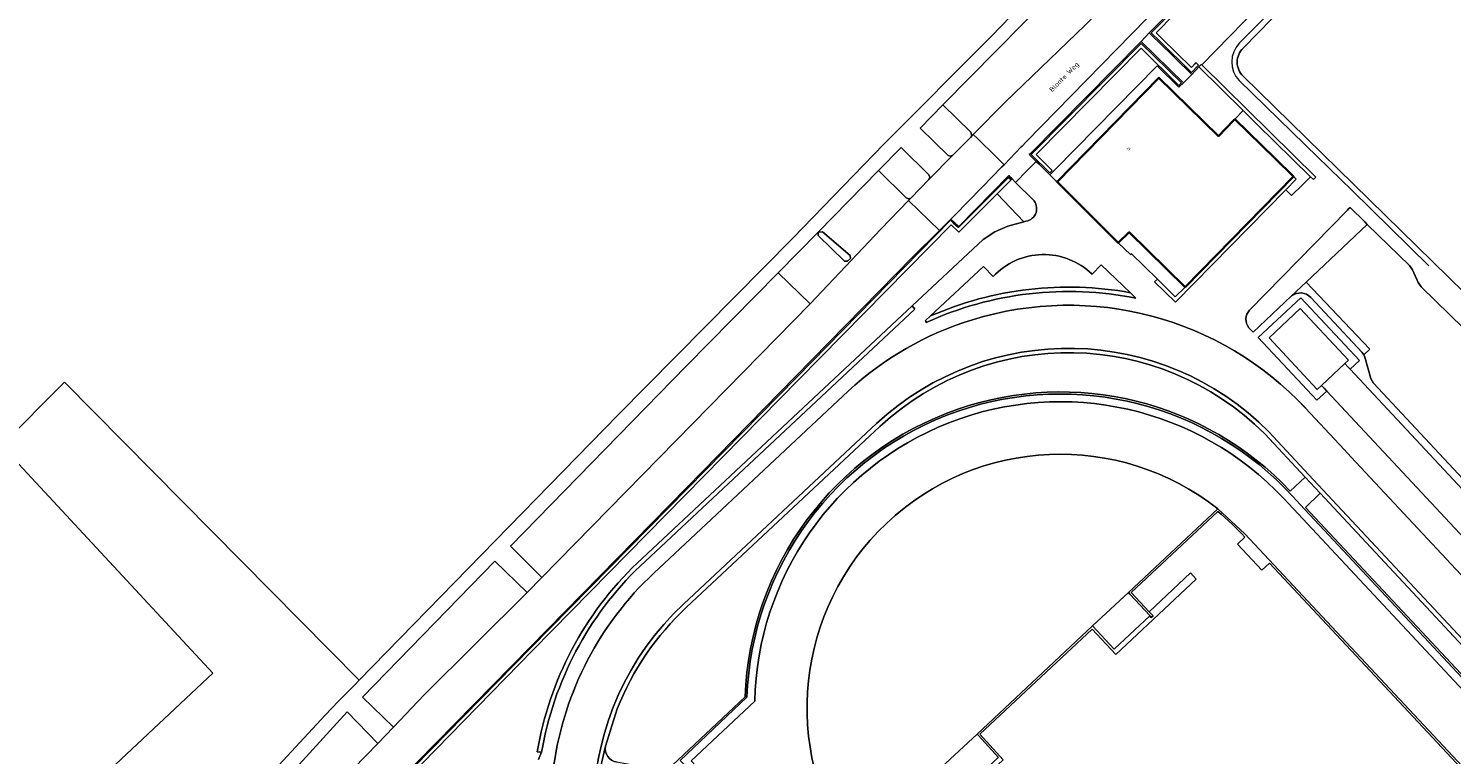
# Model space of a CAD drawing. Header units: metres. Extents: x 183400 to 185591, y 327112 to 329102.
# Tile 91 of 107: x 184481 to 184685, y 328682 to 328786. Entities that reach past the tile are written whole.
import ezdxf

# ---------------------------------------------------------------- set-up
doc = ezdxf.new("R2010")
doc.units = ezdxf.units.M
for name, color, linetype, lineweight in [('B-WE-GR-BEPLANTING_CULTUUR_HEESTERS-GV', 90, 'Continuous', 18), ('B-WE-GR-BEPLANTING_CULTUUR_ROZENVAK-GV', 8, 'Continuous', 18), ('B-WE-GR-BOS-GV', 40, 'Continuous', 13), ('B-WE-GR-GRAS-GV', 60, 'Continuous', 13), ('B-WE-GR-GROENVOORZIENING-GV', 80, 'Continuous', 18), ('B-WE-GR-HAAG-GV', 90, 'GR-HAAG1', 13), ('B-WE-IE-TERREINAFSCHEIDING_KUNSTMATIG_HEKWERK-G', 20, 'IE-TERREINAFSCHEIDING-KUNSTMATIG', 18), ('B-WE-OG-BEBOUWING-GV', 7, 'Continuous', 35), ('B-WE-OG-BEBOUWING_HUISNUMMER-T18', 10, 'Continuous', 18), ('B-WE-OG-BEBOUWING_STRAATNAAM-T35', 50, 'Continuous', 35), ('B-WE-OG-TERREIN_ERF-GV', 7, 'Continuous', 18), ('B-WE-VH-GOOT-G', 170, 'Continuous', 18), ('B-WE-VH-ONVERHARD-GV', 252, 'Continuous', 18), ('B-WE-VH-VERHARDING-GV', 252, 'Continuous', 18), ('B-WE-VH-VERHARDING_ASFALT-GV', 252, 'Continuous', 18), ('B-WE-VH-VERHARDING_BETONSTRAATSTEEN-GV', 252, 'Continuous', 18), ('B-WE-VH-VERHARDING_OPEN-GV', 252, 'Continuous', 18), ('B-WE-VH-VERHARDING_TEGEL-GV', 252, 'Continuous', 18)]:
    doc.layers.add(name, color=color, linetype=linetype, lineweight=lineweight)
doc.styles.add('NLCS-ISO-M200-T25', font='NLCS-ISO.ttf')
doc.linetypes.add('GR-HAAG1', pattern='A,6,[176,NLCS.SHX,S=0.125,R=0,X=0,Y=0],-2', length=8)
doc.linetypes.add('IE-TERREINAFSCHEIDING-KUNSTMATIG', pattern='A,4,[82,NLCS.SHX,S=0.75,R=90,X=0,Y=0],4,-2', length=10)

msp = doc.modelspace()

# ---------------------------------------------------------------- linework, layer by layer
at = {"layer": 'B-WE-GR-BEPLANTING_CULTUUR_HEESTERS-GV', "flags": 128}
msp.add_lwpolyline([(184625.317, 328761.822), (184622.844, 328764.269), (184622.332, 328764.779), (184622.192, 328764.636), (184620.197, 328762.645), (184624.03, 328758.638), (184624.324, 328758.715, 0.6067461)], format="xyb", close=True, dxfattribs=at)
at = {"layer": 'B-WE-GR-BEPLANTING_CULTUUR_ROZENVAK-GV', "flags": 128}
for points in [[(184616.54, 328770.938), (184616.416, 328771.479), (184612.427, 328775.394), (184609.171, 328772.081), (184613.156, 328768.159), (184613.499, 328768.038), (184613.833, 328768.181), (184616.417, 328770.789), (184616.54, 328770.938)], [(184603.173, 328765.977), (184607.16, 328762.066), (184607.479, 328761.911), (184607.814, 328762.029), (184607.854, 328762.07), (184610.421, 328764.702), (184610.551, 328765.047), (184610.401, 328765.384), (184606.411, 328769.272), (184603.173, 328765.977)], [(184594.535, 328757.155), (184594.52, 328756.66), (184598.32, 328753.02), (184598.72, 328752.99), (184599.19, 328753.36), (184599.14, 328753.8), (184595.15, 328757.2), (184594.535, 328757.155)]]:
    msp.add_lwpolyline(points, close=True, dxfattribs=at)
at = {"layer": 'B-WE-GR-BOS-GV', "flags": 128}
msp.add_lwpolyline([(184465.964, 328630.117), (184481.752, 328646.271), (184482.836, 328647.367), (184492.92, 328657.565), (184495.233, 328659.905), (184497.075, 328661.768), (184499.293, 328664.011), (184503.738, 328668.564), (184493.013, 328680.146), (184507.733, 328693.971), (184477.462, 328726.584), (184486.487, 328735.673), (184528.71, 328692.936), (184565.82, 328730.93), (184590.89, 328756.31), (184603.93, 328769.78), (184619.36, 328785.24), (184635.89, 328802.35)], dxfattribs=at)
at = {"layer": 'B-WE-GR-GRAS-GV', "flags": 128}
for points in [[(184650.241, 328794.136), (184642.108, 328785.864), (184642.006, 328785.704), (184642.215, 328785.499), (184642.65, 328785.072), (184643.317, 328784.417), (184648.081, 328779.741), (184649.103, 328780.837), (184649.221, 328780.959), (184649.406, 328781.15), (184649.43, 328781.174), (184649.461, 328781.206), (184649.548, 328781.12), (184699.455, 328832.275, -0.4000732)], [(184531.75, 328675.57), (184553.354, 328697.568), (184575.813, 328720.445), (184591.409, 328736.331), (184613.508, 328758.858), (184613.894, 328758.511), (184614.659, 328757.824), (184621.838, 328764.989), (184622.192, 328764.636), (184622.332, 328764.779), (184621.978, 328765.131), (184621.854, 328765.255), (184614.682, 328757.95), (184613.558, 328759.023), (184613.5, 328758.966), (184611.916, 328757.396), (184608.075, 328753.566), (184591.286, 328736.452), (184575.69, 328720.566), (184553.231, 328697.689), (184531.627, 328675.691, 0.0099987)], [(184554.443, 328681.568), (184554.877, 328682.619), (184554.246, 328682.681, -0.1601654), (184568.564, 328709.743), (184607.991, 328746.584), (184618.19, 328756.094), (184619.882, 328757.191), (184621.716, 328758.03), (184624.03, 328758.638), (184620.197, 328762.645), (184614.712, 328757.171), (184613.612, 328758.225), (184591.718, 328736.017), (184553.691, 328697.304), (184533.777, 328676.935, 0.0082609)], [(184686.703, 328680.366), (184659.22, 328709.733), (184658.116, 328708.72), (184654.629, 328712.457), (184655.723, 328713.459, 0.0292602), (184651.831, 328717.118), (184639.424, 328705.509), (184641.994, 328702.762), (184647.917, 328708.319), (184648.733, 328707.414), (184637.212, 328696.651), (184633.835, 328700.287), (184617.724, 328685.22), (184621.068, 328681.561)]]:
    msp.add_lwpolyline(points, format="xyb", dxfattribs=at)
for points in [[(184650.74, 328793.645), (184642.968, 328785.741), (184643.807, 328784.917), (184648.059, 328780.744), (184648.595, 328781.319), (184648.718, 328781.446), (184649.077, 328781.098), (184648.958, 328780.975), (184648.075, 328780.027), (184643.457, 328784.56), (184642.261, 328785.734), (184650.384, 328793.996)], [(184697.207, 328733.442), (184680.993, 328749.303), (184680.546, 328749.933), (184679.724, 328751.768), (184679.297, 328752.357), (184673.26, 328758.278), (184664.505, 328750), (184673.604, 328740.397), (184672.754, 328739.592), (184672.905, 328739.222), (184673.763, 328736.174), (184674.13, 328735.52), (184708.485, 328698.758)]]:
    msp.add_lwpolyline(points, dxfattribs=at)
for points in [[(184625.803, 328767.292), (184626.156, 328766.943), (184627.745, 328765.367), (184628.447, 328766.079), (184643.144, 328780.977), (184646.258, 328777.923), (184646.885, 328778.537), (184640.825, 328784.495), (184624.904, 328768.388), (184624.775, 328768.281), (184625.08, 328767.987), (184625.803, 328767.292)], [(184625.792, 328768.29), (184628.095, 328766.006), (184627.743, 328765.65), (184625.085, 328768.287), (184640.827, 328784.213), (184646.599, 328778.537), (184646.242, 328778.187), (184640.832, 328783.507), (184625.792, 328768.29)], [(184593.373, 328746.877), (184588.79, 328751.34), (184575.59, 328737.94), (184550.45, 328712.16), (184554.906, 328707.681), (184593.373, 328746.877)], [(184533.66, 328686.244), (184538.06, 328690.85), (184552.797, 328705.52), (184548.18, 328709.99), (184529.22, 328690.54), (184533.66, 328686.244)], [(184524.454, 328676.702), (184531.413, 328683.891), (184527.03, 328688.42), (184520.15, 328680.87), (184524.454, 328676.702)]]:
    msp.add_lwpolyline(points, close=True, dxfattribs=at)
for points in [[(184564.048, 328683.479, 0.4325479), (184565.642, 328681.231), (184568.775, 328680.671), (184571.834, 328679.793), (184572.356, 328679.763), (184572.816, 328680.011), (184581.626, 328688.296), (184584.064, 328690.589, -0.3099586), (184614.534, 328731.787, -0.2947752), (184662.205, 328720.049), (184664.34, 328722.062), (184658.545, 328728.272, 0.4018278), (184603.387, 328729.31), (184575.661, 328703.4, 0.1122405), (184565.73, 328688.831)], [(184728.614, 328653.296), (184698.238, 328685.766), (184666.521, 328719.733), (184664.378, 328717.722), (184706.043, 328673.177), (184733.641, 328643.633), (184730.238, 328640.44, -0.2485106), (184722.104, 328598.929, -0.2486164), (184683.189, 328582.28, 0.4666124), (184678.073, 328576.942), (184679.16, 328573.69), (184680.524, 328570.544), (184680.586, 328570.417), (184681.619, 328567.704), (184682.285, 328564.878, 0.3650183), (184684.172, 328563.313, 0.0858502), (184696.075, 328569.827), (184699.016, 328572.412), (184726.022, 328597.671, 0.4051064)]]:
    msp.add_lwpolyline(points, format="xyb", close=True, dxfattribs=at)
at = {"layer": 'B-WE-GR-GROENVOORZIENING-GV', "flags": 128}
msp.add_lwpolyline([(184650.384, 328793.996), (184642.261, 328785.734), (184643.457, 328784.56), (184648.075, 328780.027), (184648.958, 328780.975), (184649.077, 328781.098), (184648.718, 328781.446), (184648.595, 328781.319), (184648.059, 328780.744), (184643.807, 328784.917), (184642.968, 328785.741), (184642.968, 328785.741), (184650.74, 328793.645)], dxfattribs=at)
msp.add_lwpolyline([(184628.095, 328766.006), (184625.792, 328768.29), (184640.832, 328783.507), (184646.242, 328778.187), (184646.599, 328778.537), (184640.827, 328784.213), (184625.085, 328768.287), (184627.743, 328765.65), (184628.095, 328766.006)], close=True, dxfattribs=at)
for points in [[(184621.838, 328764.989), (184614.659, 328757.824), (184613.894, 328758.511), (184613.508, 328758.858), (184591.409, 328736.331), (184575.813, 328720.445), (184553.354, 328697.568), (184531.75, 328675.57, 0.0100434), (184519.373, 328662.356), (184513.285, 328655.766, 0.052896), (184511.94, 328653.958, 0.2045842), (184510.859, 328645.673), (184511.281, 328645.805, -0.2246223), (184512.909, 328654.548), (184522.125, 328664.617, -0.0082609), (184533.777, 328676.935), (184553.691, 328697.304), (184591.718, 328736.017), (184613.612, 328758.225), (184614.712, 328757.171), (184620.197, 328762.645), (184622.192, 328764.636)], [(184664.505, 328750), (184673.26, 328758.278), (184672.88, 328758.651), (184670.794, 328760.714), (184670.566, 328760.481), (184670.411, 328760.322), (184670.357, 328760.267), (184656.377, 328745.974, 0.3645728), (184656.269, 328743.467), (184656.893, 328742.803), (184662.359, 328747.971)], [(184633.794, 328751.129, 0.4219194), (184619.623, 328750.792), (184618.231, 328752.22), (184610.644, 328745.15, -0.1495509), (184639.29, 328748.478), (184635.117, 328752.496)], [(184664.505, 328750), (184662.359, 328747.971, -0.4023153), (184665.185, 328747.78), (184672.526, 328739.908), (184672.754, 328739.592), (184673.604, 328740.397)]]:
    msp.add_lwpolyline(points, format="xyb", close=True, dxfattribs=at)
at = {"layer": 'B-WE-GR-HAAG-GV', "flags": 128}
for points in [[(184642.968, 328785.741), (184650.74, 328793.645), (184694.992, 328838.654), (184710.36, 328854.284), (184713.709, 328854.323), (184723.401, 328844.961), (184723.439, 328841.525), (184732.262, 328833.005), (184732.492, 328832.783), (184732.783, 328832.502), (184734.045, 328831.305), (184734.702, 328830.677), (184737.733, 328827.779), (184741.208, 328827.786), (184746.295, 328822.793), (184748.671, 328819.681), (184749.588, 328816.236), (184749.945, 328813.45), (184750.424, 328809.715), (184747.128, 328808.876), (184748.304, 328804.392), (184751.518, 328805.278), (184752.433, 328801.815), (184754.941, 328797.882), (184784.382, 328769.408), (184784.732, 328769.765), (184755.331, 328798.201), (184752.897, 328802.018), (184751.872, 328805.894), (184748.659, 328805.008), (184747.739, 328808.516), (184750.976, 328809.34), (184750.441, 328813.514), (184750.079, 328816.332), (184749.129, 328819.905), (184746.671, 328823.125), (184741.412, 328828.287), (184737.933, 328828.28), (184735.048, 328831.038), (184734.39, 328831.667), (184733.129, 328832.863), (184732.839, 328833.143), (184732.609, 328833.365), (184723.937, 328841.739), (184723.899, 328845.175), (184713.909, 328854.825), (184710.148, 328854.782), (184694.636, 328839.005), (184650.384, 328793.996), (184642.261, 328785.734), (184643.457, 328784.56), (184648.075, 328780.027), (184648.958, 328780.975), (184649.077, 328781.098), (184648.718, 328781.446), (184648.595, 328781.319), (184648.059, 328780.744), (184643.807, 328784.917), (184642.968, 328785.741)], [(184640.827, 328784.213), (184625.085, 328768.287), (184627.743, 328765.65), (184628.095, 328766.006), (184625.792, 328768.29), (184640.832, 328783.507), (184646.242, 328778.187), (184646.599, 328778.537), (184640.827, 328784.213)]]:
    msp.add_lwpolyline(points, close=True, dxfattribs=at)
msp.add_lwpolyline([(184614.712, 328757.171), (184620.197, 328762.645), (184622.192, 328764.636), (184621.838, 328764.989), (184614.659, 328757.824), (184613.894, 328758.511), (184613.508, 328758.858), (184591.409, 328736.331), (184575.813, 328720.445), (184553.354, 328697.568), (184531.75, 328675.57, 0.0100434), (184519.373, 328662.356), (184513.285, 328655.766, 0.052896), (184511.94, 328653.958, 0.2045842), (184510.859, 328645.673), (184511.281, 328645.805, -0.2246223), (184512.909, 328654.548), (184522.125, 328664.617, -0.0082609), (184533.777, 328676.935), (184553.691, 328697.304), (184591.718, 328736.017), (184613.612, 328758.225)], format="xyb", close=True, dxfattribs=at)
at = {"layer": 'B-WE-IE-TERREINAFSCHEIDING_KUNSTMATIG_HEKWERK-G', "flags": 128}
for points in [[(184654.948, 328784.273), (184668.888, 328798.394)], [(184666.228, 328767.85), (184654.91, 328778.887)], [(184667.577, 328766.543), (184666.228, 328767.85)], [(184667.882, 328766.231), (184667.577, 328766.543)], [(184671.025, 328763.16), (184667.882, 328766.231)], [(184682.066, 328752.311), (184671.025, 328763.16)], [(184598.838, 328734.35), (184570.954, 328708.282)], [(184733.104, 328658.422), (184670.964, 328724.933), (184669.951, 328726), (184664.421, 328731.953)]]:
    msp.add_lwpolyline(points, dxfattribs=at)
at = {"layer": 'B-WE-IE-TERREINAFSCHEIDING_KUNSTMATIG_HEKWERK-G'}
for centre, radius, start, end in [((184657.624, 328781.561), 3.81, 134.61306, 224.57847), ((184630.436, 328700.114), 46.57, 43.13281, 107.21528), ((184629.653, 328701.385), 45.125, 106.74413, 133.06999), ((184602.755, 328674.263), 46.569, 133.07013, 171.81581)]:
    msp.add_arc(centre, radius, start, end, dxfattribs=at)
at = {"layer": 'B-WE-OG-BEBOUWING-GV', "flags": 128}
msp.add_lwpolyline([(184654.286, 328773.359), (184654.07, 328773.152), (184651.911, 328770.917), (184643.379, 328779.274), (184628.777, 328764.36), (184637.561, 328755.615), (184639.123, 328757.155), (184647.139, 328749.297), (184662.696, 328765.126), (184660.067, 328767.699), (184654.286, 328773.359)], close=True, dxfattribs=at)
at = {"layer": 'B-WE-OG-TERREIN_ERF-GV', "flags": 128}
msp.add_lwpolyline([(184528.71, 328692.936), (184486.487, 328735.673), (184477.462, 328726.584), (184507.733, 328693.971), (184493.013, 328680.146), (184503.738, 328668.564), (184515.991, 328680.685), (184516.59, 328680.093), (184523.84, 328687.95), (184525.793, 328689.949), (184528.045, 328692.255), (184528.71, 328692.936)], close=True, dxfattribs=at)
at = {"layer": 'B-WE-VH-GOOT-G', "flags": 128}
for points in [[(184649.103, 328780.837), (184655.441, 328774.605)], [(184655.441, 328774.605), (184657.425, 328772.624)], [(184665.113, 328765.103), (184657.425, 328772.624)], [(184647.139, 328749.297), (184662.696, 328765.126)], [(184665.537, 328764.687), (184665.113, 328765.103)], [(184643.157, 328750.399), (184645.733, 328747.867)], [(184645.733, 328747.867), (184647.139, 328749.297)], [(184568.564, 328709.743), (184607.991, 328746.584)], [(184603.387, 328729.31), (184575.661, 328703.4)], [(184664.34, 328722.062), (184658.545, 328728.272)], [(184664.34, 328722.062), (184666.521, 328719.733)], [(184728.614, 328653.296), (184698.238, 328685.766), (184666.521, 328719.733)], [(184565.73, 328688.831), (184564.048, 328683.479)], [(184563.086, 328677.352), (184563.338, 328680.448), (184564.048, 328683.479)]]:
    msp.add_lwpolyline(points, dxfattribs=at)
at = {"layer": 'B-WE-VH-GOOT-G', "extrusion": (0, 0, -1)}
for centre, radius, start, end in [((-184630.406, 328699.998), 49.287, 66.36207, 100.38446), ((-184602.562, 328674.437), 49.014, 9.68344, 46.08152), ((-184602.737, 328674.274), 39.767, 21.4722, 47.08861)]:
    msp.add_arc(centre, radius, start, end, dxfattribs=at)
at = {"layer": 'B-WE-VH-GOOT-G'}
msp.add_arc((184630.424, 328700.015), 39.865, 45.13863, 132.70516, dxfattribs=at)
at = {"layer": 'B-WE-VH-ONVERHARD-GV', "flags": 128}
msp.add_lwpolyline([(184666.698, 328735.191), (184670.034, 328738.319), (184670.577, 328738.827), (184663.654, 328746.234), (184659.174, 328742.024), (184666.092, 328734.618), (184666.698, 328735.191)], close=True, dxfattribs=at)
at = {"layer": 'B-WE-VH-VERHARDING-GV', "flags": 128}
for points in [[(184701.097, 328830.253), (184655.456, 328783.526, 0.4238806), (184655.456, 328779.506), (184691.668, 328744.051), (184727.457, 328708.917), (184727.663, 328708.706, 0.3929412), (184731.913, 328708.706), (184777.302, 328755.113, 0.3839127), (184777.507, 328759.252), (184741.276, 328794.832), (184705.226, 328830.162, 0.3945217)], [(184585.431, 328689.925), (184576.335, 328681.406), (184624.104, 328630.343), (184668.461, 328582.908), (184672.028, 328586.14, 0.3220773), (184721.289, 328600.16, 0.2511028), (184728.641, 328640.885), (184731.681, 328643.711), (184693.864, 328684.132), (184661.269, 328719, 0.3065466), (184613.267, 328729.839, 0.3024047)], [(184710.124, 328599.397, -0.3840245), (184661.476, 328601.411), (184660.319, 328602.596), (184659.279, 328603.732), (184631.142, 328633.801), (184602.326, 328664.616), (184599.323, 328668.418, -0.3693445), (184604.312, 328715.423, -0.3725536), (184651.814, 328717.498), (184655.72, 328713.912), (184686.922, 328680.571), (184688.373, 328679.027), (184713.445, 328652.196), (184713.879, 328651.732), (184715.183, 328650.207), (184716.572, 328648.374, -0.3581746), (184713.296, 328602.363), (184711.754, 328600.832)], [(184604.312, 328715.423, 0.3693445), (184599.323, 328668.418), (184611.944, 328680.223), (184612.163, 328680.428), (184617.305, 328685.239), (184633.865, 328700.726), (184639, 328705.523), (184651.814, 328717.498, 0.3725536)]]:
    msp.add_lwpolyline(points, format="xyb", close=True, dxfattribs=at)
msp.add_lwpolyline([(184710.918, 328694.566), (184710.528, 328694.987), (184710.169, 328695.371), (184705.74, 328700.11), (184670.782, 328737.51), (184670.444, 328737.871), (184670.034, 328738.319), (184666.698, 328735.191), (184667.113, 328734.739), (184667.442, 328734.387), (184706.829, 328692.249), (184707.19, 328691.863), (184707.589, 328691.454), (184710.918, 328694.566)], close=True, dxfattribs=at)
at = {"layer": 'B-WE-VH-VERHARDING_ASFALT-GV', "flags": 128}
for points in [[(184621.195, 328766.829), (184623.646, 328769.367), (184623.762, 328769.487), (184624.361, 328770.107), (184663.29, 328809.93), (184707.887, 328854.945), (184706.623, 328856.186), (184704.251, 328858.515), (184703.999, 328858.763), (184703.35, 328859.4), (184702.907, 328858.943), (184686.03, 328841.22), (184668.06, 328823.07), (184632.81, 328786.84), (184621.404, 328775.857), (184616.776, 328771.154), (184617.386, 328770.557), (184620.009, 328767.99), (184621.195, 328766.829)], [(184667.442, 328734.387), (184666.043, 328733.08), (184657.63, 328742.08), (184663.708, 328747.762), (184672.121, 328738.762), (184670.782, 328737.51), (184705.74, 328700.11), (184710.169, 328695.371), (184711.509, 328696.624), (184719.922, 328687.624), (184713.844, 328681.942), (184705.431, 328690.943), (184706.829, 328692.249), (184667.442, 328734.387)], [(184642.078, 328702.164), (184642.112, 328702.196), (184639.205, 328705.304), (184639, 328705.523), (184633.865, 328700.726), (184636.969, 328697.386), (184637.038, 328697.451), (184642.078, 328702.164)], [(184620.35, 328681.855), (184620.373, 328681.876), (184617.507, 328685.017), (184617.305, 328685.239), (184612.163, 328680.428), (184615.247, 328677.09), (184615.307, 328677.146), (184620.35, 328681.855)]]:
    msp.add_lwpolyline(points, close=True, dxfattribs=at)
for points in [[(184699.455, 328832.275), (184649.548, 328781.12), (184665.897, 328765.056), (184665.537, 328764.687), (184665.113, 328765.103), (184663.994, 328763.965), (184662.405, 328762.388), (184661.57, 328763.208), (184645.752, 328747.116), (184642.74, 328750.033), (184643.157, 328750.399), (184639.435, 328754.061), (184639.315, 328753.939), (184637.561, 328755.615), (184628.777, 328764.36), (184628.672, 328764.465), (184627.745, 328765.367), (184626.156, 328766.943), (184625.803, 328767.292), (184624.519, 328765.981), (184622.844, 328764.269), (184625.317, 328761.822, -0.6067461), (184624.324, 328758.715), (184624.03, 328758.638), (184621.716, 328758.03), (184619.882, 328757.191), (184618.19, 328756.094), (184607.991, 328746.584), (184608.408, 328746.143), (184568.994, 328709.311, 0.1596424), (184554.877, 328682.619), (184554.443, 328681.568)], [(184708.485, 328698.758), (184674.13, 328735.52), (184673.763, 328736.174), (184672.905, 328739.222), (184672.754, 328739.592), (184672.526, 328739.908), (184665.185, 328747.78, 0.4023153), (184662.359, 328747.971), (184656.893, 328742.803), (184656.269, 328743.467, -0.3645728), (184656.377, 328745.974), (184670.357, 328760.267), (184670.411, 328760.322), (184670.566, 328760.481), (184670.794, 328760.714), (184672.88, 328758.651), (184673.26, 328758.278), (184679.297, 328752.357), (184679.724, 328751.768), (184680.546, 328749.933), (184680.993, 328749.303), (184697.207, 328733.442)], [(184733.104, 328658.422), (184670.964, 328724.933), (184669.951, 328726), (184664.421, 328731.953, 0.2871349), (184616.653, 328744.597, 0.1153761), (184598.838, 328734.35), (184570.954, 328708.282, 0.1706892), (184556.661, 328680.892), (184556.435, 328679.325, 0.1112992), (184558.713, 328658.965), (184558.964, 328658.251, 0.1002056), (184568.45, 328642.8), (184614.079, 328593.891), (184615.169, 328592.714), (184637.146, 328569.328), (184637.609, 328568.835, 0.0686447), (184647.499, 328560.85), (184648.865, 328560.085, 0.169693), (184679.744, 328555.139), (184684.07, 328556.127), (184685.477, 328556.579, 0.1083337)], [(184685.477, 328556.579), (184684.07, 328556.127), (184679.744, 328555.139, -0.169693), (184648.865, 328560.085), (184647.499, 328560.85, -0.0686447), (184637.609, 328568.835), (184637.146, 328569.328), (184615.169, 328592.714), (184614.079, 328593.891), (184568.45, 328642.8, -0.1002056), (184558.964, 328658.251), (184558.713, 328658.965, -0.1112992), (184556.435, 328679.325), (184556.661, 328680.892, -0.1706892), (184570.954, 328708.282), (184598.838, 328734.35, -0.1153761), (184616.653, 328744.597, -0.2871349), (184664.421, 328731.953), (184669.951, 328726), (184670.964, 328724.933), (184733.104, 328658.422, -0.0557604)], [(184706.043, 328673.177), (184664.378, 328717.722), (184666.521, 328719.733), (184664.34, 328722.062), (184662.205, 328720.049, 0.2947752), (184614.534, 328731.787, 0.3099586), (184584.064, 328690.589), (184581.626, 328688.296), (184572.816, 328680.011)], [(184565.642, 328681.231, -0.4325479), (184564.048, 328683.479), (184563.338, 328680.448)]]:
    msp.add_lwpolyline(points, format="xyb", dxfattribs=at)
for points in [[(184655.456, 328783.526), (184701.097, 328830.253, -0.3945217), (184705.226, 328830.162), (184741.276, 328794.832), (184777.507, 328759.252, -0.3839127), (184777.302, 328755.113), (184731.913, 328708.706, -0.3929412), (184727.663, 328708.706), (184727.457, 328708.917), (184691.668, 328744.051), (184655.456, 328779.506, -0.4238806)], [(184506.792, 328657.788), (184507.489, 328657.158), (184510.153, 328654.747), (184511.131, 328653.862), (184519.245, 328662.471, -0.0099987), (184531.627, 328675.691), (184553.231, 328697.689), (184575.69, 328720.566), (184591.286, 328736.452), (184608.075, 328753.566), (184611.916, 328757.396), (184607.468, 328761.674), (184603.503, 328757.607), (184593.373, 328746.877), (184554.906, 328707.681), (184552.797, 328705.52), (184538.06, 328690.85), (184533.66, 328686.244), (184531.413, 328683.891), (184524.454, 328676.702), (184522.28, 328674.47)], [(184619.623, 328750.792, -0.4219194), (184633.794, 328751.129), (184635.117, 328752.496), (184639.29, 328748.478), (184640.067, 328747.708, 0.1573918), (184610.034, 328744.217), (184609.924, 328744.481), (184610.644, 328745.15), (184618.231, 328752.22)], [(184602.902, 328729.726, -0.4041167), (184659.158, 328728.542), (184664.885, 328722.4), (184666.897, 328720.25), (184698.702, 328686.2), (184729.088, 328653.713, -0.4066412), (184726.326, 328597.098), (184699.56, 328572.045, -0.4191093), (184641.871, 328573.217), (184602.977, 328614.807), (184573.093, 328646.807, -0.4139198), (184575.287, 328703.905)], [(184721.869, 328599.102, 0.24926), (184729.911, 328640.537), (184733.271, 328643.647), (184663.643, 328718.108), (184662.579, 328719.266, 0.2984945), (184614.609, 328731.517, 0.310087), (184584.318, 328690.512), (184574.756, 328681.456), (184576.809, 328679.291), (184577.899, 328678.149), (184625.965, 328626.695), (184628.966, 328623.499), (184668.4, 328581.347), (184670.167, 328582.957), (184671.362, 328584.014), (184672.292, 328584.831), (184674.025, 328584.284), (184678.29, 328583.245, 0.2775015)], [(184729.911, 328640.537, -0.24926), (184721.869, 328599.102, -0.2775015), (184678.29, 328583.245), (184674.025, 328584.284), (184672.292, 328584.831), (184671.362, 328584.014), (184670.167, 328582.957), (184668.4, 328581.347), (184628.966, 328623.499), (184625.965, 328626.695), (184577.899, 328678.149), (184576.809, 328679.291), (184574.756, 328681.456), (184584.318, 328690.512, -0.310087), (184614.609, 328731.517, -0.2984945), (184662.579, 328719.266), (184663.643, 328718.108), (184733.271, 328643.647)], [(184672.028, 328586.14), (184668.461, 328582.908), (184624.104, 328630.343), (184576.335, 328681.406), (184585.431, 328689.925, -0.3024047), (184613.267, 328729.839, -0.3065466), (184661.269, 328719), (184693.864, 328684.132), (184731.681, 328643.711), (184728.641, 328640.885, -0.2511028), (184721.289, 328600.16, -0.3220773)]]:
    msp.add_lwpolyline(points, format="xyb", close=True, dxfattribs=at)
at = {"layer": 'B-WE-VH-VERHARDING_BETONSTRAATSTEEN-GV', "flags": 128}
msp.add_lwpolyline([(184627.771, 328791.035), (184612.427, 328775.394), (184616.416, 328771.479), (184616.54, 328770.938), (184616.776, 328771.154), (184621.404, 328775.857), (184632.81, 328786.84)], dxfattribs=at)
for points in [[(184649.43, 328781.174), (184649.406, 328781.15), (184649.221, 328780.959), (184649.103, 328780.837), (184655.441, 328774.605), (184657.425, 328772.624), (184665.113, 328765.103), (184665.537, 328764.687), (184665.897, 328765.056), (184649.548, 328781.12), (184649.461, 328781.206), (184649.43, 328781.174)], [(184616.776, 328771.154), (184616.54, 328770.938), (184616.417, 328770.789), (184613.833, 328768.181), (184610.421, 328764.702), (184607.854, 328762.07), (184607.814, 328762.029), (184607.468, 328761.674), (184611.916, 328757.396), (184613.5, 328758.966), (184613.558, 328759.023), (184613.999, 328759.461), (184614.096, 328759.56), (184618.035, 328763.593), (184620.879, 328766.505), (184621.195, 328766.829), (184620.009, 328767.99), (184617.386, 328770.557), (184616.776, 328771.154)], [(184594.535, 328757.155), (184588.79, 328751.34), (184593.373, 328746.877), (184603.503, 328757.607), (184607.468, 328761.674), (184607.814, 328762.029), (184607.479, 328761.911), (184607.16, 328762.066), (184603.173, 328765.977), (184594.535, 328757.155)], [(184661.57, 328763.208), (184663.077, 328764.741), (184662.696, 328765.126), (184647.139, 328749.297), (184645.733, 328747.867), (184643.157, 328750.399), (184642.74, 328750.033), (184645.752, 328747.116), (184661.57, 328763.208)], [(184594.535, 328757.155), (184595.15, 328757.2), (184599.14, 328753.8), (184599.19, 328753.36), (184598.72, 328752.99), (184598.32, 328753.02), (184594.52, 328756.66), (184594.535, 328757.155)]]:
    msp.add_lwpolyline(points, close=True, dxfattribs=at)
for points in [[(184640.067, 328747.708), (184639.29, 328748.478, 0.1495509), (184610.644, 328745.15), (184609.924, 328744.481), (184610.034, 328744.217, -0.1573918)], [(184568.564, 328709.743, 0.1601654), (184554.246, 328682.681), (184554.877, 328682.619, -0.1596424), (184568.994, 328709.311), (184608.408, 328746.143), (184607.991, 328746.584)], [(184659.158, 328728.542, 0.4041167), (184602.902, 328729.726), (184575.287, 328703.905, 0.4139198), (184573.093, 328646.807), (184602.977, 328614.807), (184641.871, 328573.217, 0.4191093), (184699.56, 328572.045), (184726.326, 328597.098, 0.4066412), (184729.088, 328653.713), (184698.702, 328686.2), (184666.897, 328720.25), (184664.885, 328722.4)]]:
    msp.add_lwpolyline(points, format="xyb", close=True, dxfattribs=at)
msp.add_lwpolyline([(184563.338, 328680.448), (184564.048, 328683.479), (184565.73, 328688.831, -0.1122405), (184575.661, 328703.4), (184603.387, 328729.31, -0.4018278), (184658.545, 328728.272), (184664.34, 328722.062), (184666.521, 328719.733), (184698.238, 328685.766)], format="xyb", dxfattribs=at)
at = {"layer": 'B-WE-VH-VERHARDING_OPEN-GV', "flags": 128}
msp.add_lwpolyline([(184667.442, 328734.387), (184667.113, 328734.739), (184666.698, 328735.191), (184666.092, 328734.618), (184659.174, 328742.024), (184663.654, 328746.234), (184670.577, 328738.827), (184670.034, 328738.319), (184670.444, 328737.871), (184670.782, 328737.51), (184672.121, 328738.762), (184663.708, 328747.762), (184657.63, 328742.08), (184666.043, 328733.08), (184667.442, 328734.387)], close=True, dxfattribs=at)
at = {"layer": 'B-WE-VH-VERHARDING_TEGEL-GV', "flags": 128}
for points in [[(184663.29, 328809.93), (184624.361, 328770.107), (184623.762, 328769.487), (184623.646, 328769.367), (184621.195, 328766.829), (184620.879, 328766.505), (184618.035, 328763.593), (184614.096, 328759.56), (184613.999, 328759.461), (184613.558, 328759.023), (184614.682, 328757.95), (184621.854, 328765.255), (184621.978, 328765.131), (184622.332, 328764.779), (184622.844, 328764.269), (184624.519, 328765.981), (184625.803, 328767.292), (184625.08, 328767.987), (184624.775, 328768.281), (184624.904, 328768.388), (184640.825, 328784.495), (184640.825, 328784.495), (184642.006, 328785.704), (184642.108, 328785.864), (184650.241, 328794.136)], [(184635.89, 328802.35), (184619.36, 328785.24), (184603.93, 328769.78), (184590.89, 328756.31), (184565.82, 328730.93), (184528.71, 328692.936), (184528.045, 328692.255), (184525.793, 328689.949), (184523.84, 328687.95), (184516.59, 328680.093), (184500.638, 328662.805), (184498.496, 328660.484), (184496.73, 328658.57), (184496.696, 328658.531), (184494.542, 328656.087), (184494.43, 328655.96), (184487.7, 328648.74), (184484.818, 328645.595), (184483.749, 328644.429), (184475.259, 328635.165)], [(184520.15, 328680.87), (184527.03, 328688.42), (184531.413, 328683.891), (184533.66, 328686.244), (184529.22, 328690.54), (184548.18, 328709.99), (184552.797, 328705.52), (184554.906, 328707.681), (184550.45, 328712.16), (184575.59, 328737.94), (184588.79, 328751.34), (184594.535, 328757.155), (184603.173, 328765.977), (184606.411, 328769.272), (184610.401, 328765.384), (184610.551, 328765.047), (184610.421, 328764.702), (184613.833, 328768.181), (184613.499, 328768.038), (184613.156, 328768.159), (184609.171, 328772.081), (184612.427, 328775.394), (184627.771, 328791.035)]]:
    msp.add_lwpolyline(points, dxfattribs=at)
for points in [[(184642.006, 328785.704), (184640.825, 328784.495), (184646.885, 328778.537), (184648.081, 328779.741), (184643.317, 328784.417), (184642.65, 328785.072), (184642.215, 328785.499), (184642.006, 328785.704)], [(184643.144, 328780.977), (184628.447, 328766.079), (184627.745, 328765.367), (184628.672, 328764.465), (184628.777, 328764.36), (184643.379, 328779.274), (184651.911, 328770.917), (184654.07, 328773.152), (184654.286, 328773.359), (184655.441, 328774.605), (184649.103, 328780.837), (184648.081, 328779.741), (184646.885, 328778.537), (184646.258, 328777.923), (184643.144, 328780.977)], [(184654.286, 328773.359), (184660.067, 328767.699), (184662.696, 328765.126), (184663.077, 328764.741), (184661.57, 328763.208), (184662.405, 328762.388), (184663.994, 328763.965), (184665.113, 328765.103), (184657.425, 328772.624), (184655.441, 328774.605), (184654.286, 328773.359)], [(184639.435, 328754.061), (184643.157, 328750.399), (184645.733, 328747.867), (184647.139, 328749.297), (184639.123, 328757.155), (184637.561, 328755.615), (184639.315, 328753.939), (184639.435, 328754.061)], [(184617.305, 328685.239), (184617.507, 328685.017), (184620.373, 328681.876), (184620.35, 328681.855), (184615.307, 328677.146), (184615.512, 328676.927), (184615.231, 328676.665), (184614.685, 328677.256), (184608.734, 328671.704), (184609.568, 328670.815), (184621.068, 328681.561), (184617.724, 328685.22), (184633.835, 328700.287), (184637.212, 328696.651), (184648.733, 328707.414), (184647.917, 328708.319), (184641.994, 328702.762), (184642.536, 328702.182), (184642.283, 328701.945), (184642.078, 328702.164), (184637.038, 328697.451), (184636.969, 328697.386), (184633.865, 328700.726), (184617.305, 328685.239)]]:
    msp.add_lwpolyline(points, close=True, dxfattribs=at)
msp.add_lwpolyline([(184713.226, 328651.991), (184713.445, 328652.196), (184688.373, 328679.027), (184686.922, 328680.571), (184655.72, 328713.912), (184651.814, 328717.498), (184639, 328705.523), (184639.205, 328705.304), (184642.112, 328702.196), (184642.078, 328702.164), (184642.283, 328701.945), (184642.536, 328702.182), (184641.994, 328702.762), (184639.424, 328705.509), (184651.831, 328717.118, -0.0292602), (184655.723, 328713.459), (184654.629, 328712.457), (184658.116, 328708.72), (184659.22, 328709.733), (184686.703, 328680.366), (184688.154, 328678.822)], format="xyb", close=True, dxfattribs=at)

# ---------------------------------------------------------------- texts
at = {"layer": 'B-WE-OG-BEBOUWING_HUISNUMMER-T18', "insert": (184639.037, 328769.122), "char_height": 0.36, "attachment_point": 5, "rotation": 315.6, "style": 'NLCS-ISO-M200-T25'}
msp.add_mtext('21', dxfattribs=at)
at = {"layer": 'B-WE-OG-BEBOUWING_STRAATNAAM-T35', "insert": (184629.853, 328779.34), "char_height": 0.7, "attachment_point": 5, "rotation": 45.6, "style": 'NLCS-ISO-M200-T25'}
msp.add_mtext('Bloote Weg', dxfattribs=at)

doc.saveas('drawing.dxf')
